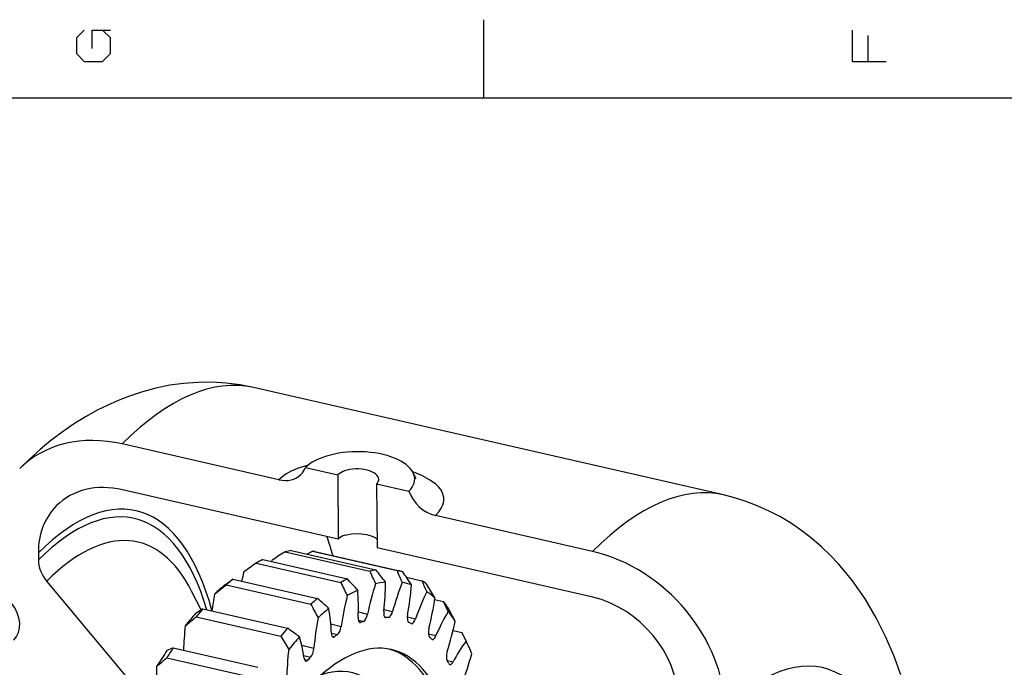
# Model space of a CAD drawing. Extents: x 0 to 594, y 0 to 420.
# Tile 8 of 14: x 104 to 198, y 356 to 418. Entities that reach past the tile are written whole.
import ezdxf

# ---------------------------------------------------------------- set-up
doc = ezdxf.new("R2010")
doc.units = 0
doc.layers.get('0').update_dxf_attribs({"linetype": 'CONTINUOUS'})

msp = doc.modelspace()

# ---------------------------------------------------------------- linework, layer by layer
at = {"color": 7, "ltscale": 0.1875}
msp.add_line((148.6, 410), (148.6, 417.5), dxfattribs=at)
at = {"color": 7}
for p, q in [((584, 410), (10, 410)), ((171.541, 372.028), (126.554, 382.312)), ((134.662, 367.812), (114.028, 372.529)), ((159.015, 362.245), (138.382, 366.962))]:
    msp.add_line(p, q, dxfattribs=at)
at = {"color": 7, "ltscale": 0.384675}
for p, q in [((129.002, 373.484), (114.002, 376.913)), ((158.988, 366.629), (143.988, 370.058))]:
    msp.add_line(p, q, dxfattribs=at)
at = {"color": 7, "ltscale": 0.079212}
for p, q in [((131.536, 374.655), (134.624, 373.949)), ((138.344, 373.099), (141.433, 372.393))]:
    msp.add_line(p, q, dxfattribs=at)
at = {"color": 7, "ltscale": 0.153423}
for p, q in [((134.624, 373.949), (134.662, 367.812)), ((138.344, 373.099), (138.382, 366.962))]:
    msp.add_line(p, q, dxfattribs=at)
at = {"color": 7, "ltscale": 0.0166}
msp.add_line((105.979, 366.49), (105.983, 365.826), dxfattribs=at)
at = {"color": 7, "ltscale": 0.207663}
for p, q in [((129.59, 366.604), (137.688, 364.753)), ((130.183, 366.705), (138.281, 364.854)), ((132.195, 366.656), (140.293, 364.805)), ((132.432, 366.607), (140.53, 364.756)), ((126.822, 365.517), (134.919, 363.665)), ((127.445, 365.845), (135.542, 363.994)), ((124.599, 363.97), (132.696, 362.119)), ((123.962, 363.422), (132.059, 361.571)), ((121.719, 361.128), (129.817, 359.277)), ((121.085, 360.375), (129.183, 358.524)), ((118.88, 357.392), (126.978, 355.541)), ((118.265, 356.454), (126.363, 354.603))]:
    msp.add_line(p, q, dxfattribs=at)
at = {"color": 7, "ltscale": 0.014864}
msp.add_line((131.678, 366.363), (132.195, 366.656), dxfattribs=at)
at = {"color": 7, "ltscale": 0.003754}
msp.add_line((128.303, 365.649), (128.348, 365.792), dxfattribs=at)
at = {"color": 7, "ltscale": 0.356987}
msp.add_line((115.946, 352.832), (106.785, 363.786), dxfattribs=at)
at = {"color": 7, "ltscale": 0.02275}
msp.add_line((123.868, 363.428), (124.599, 363.97), dxfattribs=at)
at = {"color": 7, "ltscale": 0.037689}
msp.add_line((141.198, 364.157), (142.668, 363.821), dxfattribs=at)
at = {"color": 7, "ltscale": 0.048859}
msp.add_line((121.569, 361.038), (120.678, 362.777), dxfattribs=at)
at = {"color": 7, "ltscale": 0.035459}
msp.add_line((122.845, 362.548), (123.962, 363.422), dxfattribs=at)
at = {"color": 7, "ltscale": 0.021959}
msp.add_line((143.894, 362.022), (144.751, 361.826), dxfattribs=at)
at = {"color": 7, "ltscale": 0.025895}
msp.add_line((145.19, 360.888), (144.751, 361.826), dxfattribs=at)
at = {"color": 7, "ltscale": 0.022593}
msp.add_line((136.597, 360.841), (137.478, 360.639), dxfattribs=at)
at = {"color": 7, "ltscale": 0.021161}
msp.add_line((139.048, 361.072), (139.873, 360.884), dxfattribs=at)
at = {"color": 7, "ltscale": 0.012578}
msp.add_line((136.596, 360.051), (137.086, 359.939), dxfattribs=at)
at = {"color": 7, "ltscale": 0.003586}
msp.add_line((136.675, 359.875), (136.815, 359.843), dxfattribs=at)
at = {"color": 7, "ltscale": 0.009574}
msp.add_line((139.088, 360.38), (139.461, 360.295), dxfattribs=at)
at = {"color": 7, "ltscale": 0.001202}
msp.add_line((139.159, 360.312), (139.206, 360.301), dxfattribs=at)
at = {"color": 7, "ltscale": 0.020238}
msp.add_line((141.282, 360.368), (142.072, 360.188), dxfattribs=at)
at = {"color": 7, "ltscale": 0.025176}
msp.add_line((133.967, 359.685), (134.948, 359.461), dxfattribs=at)
at = {"color": 7, "ltscale": 0.021334}
msp.add_line((145.656, 359.062), (146.487, 358.872), dxfattribs=at)
at = {"color": 7, "ltscale": 0.014619}
msp.add_line((134.017, 358.798), (134.587, 358.668), dxfattribs=at)
at = {"color": 7, "ltscale": 0.005818}
msp.add_line((134.079, 358.524), (134.306, 358.472), dxfattribs=at)
at = {"color": 7, "ltscale": 0.018423}
msp.add_line((143.299, 358.734), (144.017, 358.57), dxfattribs=at)
at = {"color": 7, "ltscale": 0.022646}
msp.add_line((146.91, 358.07), (146.487, 358.872), dxfattribs=at)
at = {"color": 7, "ltscale": 0.029771}
msp.add_line((131.189, 357.645), (132.35, 357.379), dxfattribs=at)
at = {"color": 7, "ltscale": 0.016721}
msp.add_line((131.377, 356.662), (132.029, 356.513), dxfattribs=at)
at = {"color": 7, "ltscale": 0.007895}
msp.add_line((131.437, 356.293), (131.745, 356.223), dxfattribs=at)
at = {"color": 7, "ltscale": 0.014859}
msp.add_line((145.08, 356.204), (145.659, 356.072), dxfattribs=at)
at = {"color": 7}
for points in [[(110.375, 416.5), (109.625, 415.75), (109.625, 414.25), (110.375, 413.5), (112.125, 413.5), (112.875, 414.25), (112.875, 415.75), (112.125, 416.5)], [(111.125, 414.75), (111.125, 416.5), (112.875, 416.5)], [(183.825, 416.5), (183.825, 413.5), (187.075, 413.5)], [(185.325, 416), (185.325, 413.5)], [(126.554, 382.312), (125.294, 382.558), (123.943, 382.73), (122.586, 382.811), (121.23, 382.802), (119.882, 382.704), (118.548, 382.52), (117.235, 382.255), (115.947, 381.912), (114.69, 381.497), (113.785, 381.147), (112.899, 380.764), (111.678, 380.165), (110.496, 379.507), (109.354, 378.795), (108.251, 378.033), (107.185, 377.225), (106.156, 376.374), (105.16, 375.484), (104.195, 374.556)], [(131.798, 374.889), (130.781, 374.571), (130.182, 374.307), (129.652, 374.004), (129.198, 373.666), (129.002, 373.484)], [(143.988, 370.058), (144.296, 370.403), (144.531, 370.751), (144.689, 371.1), (144.769, 371.446), (144.77, 371.787), (144.693, 372.122), (144.537, 372.447), (144.304, 372.761), (143.996, 373.063), (143.404, 373.489), (142.665, 373.88), (141.798, 374.233)], [(188.483, 354.824), (187.81, 356.671), (187.04, 358.474), (186.139, 360.274), (185.073, 362.086), (184.487, 362.965), (183.864, 363.823), (183.203, 364.658), (182.503, 365.468), (181.764, 366.249), (180.907, 367.072), (179.992, 367.862), (179.03, 368.603), (178.023, 369.292), (176.974, 369.923), (175.886, 370.494), (174.763, 371), (173.606, 371.438), (172.581, 371.761), (171.541, 372.028)], [(135.322, 368.183), (135.953, 368.32), (136.66, 368.348), (137.359, 368.263), (137.821, 368.131), (138.193, 367.952), (138.377, 367.811)], [(131.41, 356.418), (131.222, 357.506), (130.955, 358.458)]]:
    msp.add_lwpolyline(points, dxfattribs=at)
for centre, radius, start, end in [((129.746, 375.342), 1.917, 315.0765, 339.00078), ((142.908, 374.257), 1.033, 196.64586, 219.02054), ((197.508, 261.317), 125.293, 122.82508, 123.50355), ((272.015, 163.72), 248.602, 125.73513, 126.07178), ((157.205, 356.752), 32.542, 165.93572, 167.52794), ((184.59, 385.394), 51.243, 203.75334, 205.2562), ((90.898, 326.508), 60.955, 37.59144, 38.98256), ((194.877, 388.173), 59.375, 203.17633, 204.39085), ((72.126, 316.868), 83.709, 33.80926, 34.82847), ((176.594, 383.136), 45.998, 205.04249, 206.79858), ((101.806, 331.62), 46.757, 42.03177, 43.82021), ((114.669, 363.775), 24.529, 353.27876, 359.8071), ((166.896, 353.374), 28.048, 158.49957, 164.46938), ((213.843, 394.723), 77.594, 203.469, 204.32177), ((116.717, 361.306), 19.886, 357.16239, 4.67205), ((166.918, 354.369), 30.101, 162.28101, 167.97607), ((113.624, 365.593), 28.138, 349.66747, 355.62446), ((165.118, 352.186), 24.396, 154.3003, 160.85228), ((34.435, 297.305), 127.269, 30.65434, 31.32208), ((152.64, 357.001), 30.307, 169.45382, 172.55321), ((108.496, 333.919), 37.16, 47.15643, 49.36446), ((164.835, 355.007), 30.217, 165.84269, 171.5233), ((114.089, 366.464), 30.135, 346.16179, 351.85258), ((135.807, 337.534), 27.48, 120.842, 122.46057), ((169.275, 380.503), 41.755, 206.9632, 208.96029), ((119.109, 358.415), 14.913, 1.52982, 10.63011), ((162.175, 350.846), 19.732, 149.40846, 156.95709), ((-80.427, 239.118), 256.533, 28.1048, 28.43081), ((-8.198, 515.801), 202.166, 309.36939, 309.75364), ((160.626, 355.039), 28.373, 169.34339, 175.26816), ((116.297, 366.091), 30.188, 342.61084, 348.29506), ((145.545, 356.384), 25.696, 173.0095, 178.25223), ((112.591, 334.116), 30.492, 52.96875, 55.60412), ((162.17, 377.176), 37.896, 209.48461, 211.72429), ((158.76, 349.272), 14.76, 143.40743, 152.5704), ((122.585, 347.962), 10.133, 111.44729, 115.12181), ((154.632, 354.19), 24.884, 172.9392, 179.4062), ((59.596, 424.404), 89.773, 309.99521, 310.80795), ((120.145, 364.245), 28.29, 338.85575, 344.7919), ((137.566, 354.492), 20.302, 176.78846, 184.19664)]:
    msp.add_arc(centre, radius, start, end, dxfattribs=at)
for centre, major_axis, ratio, start_param, end_param in [((114.298, 328.695), (12.257, 53.617), 0.384925, 0.000006, 0.548246), ((114.078, 364.637), (9.882, -9.919), 0.787645, 2.245818, 3.141644), ((136.484, 373.524), (5.5, 0.034), 0.481032, 0.152714, 2.687041), ((128.985, 376.114), (2.118, -2.125), 0.787679, 5.387233, 6.283193), ((136.484, 373.524), (2.067, 0.013), 0.481032, 2.187041, 2.687041), ((136.484, 373.524), (2.067, 0.013), 0.481032, 6.283185, 8.470225), ((106.2, 330.546), (9.137, 39.969), 0.384925, 5.660759, 6.831431), ((114.077, 364.64), (6.353, -6.373), 0.787694, 2.245488, 3.141439), ((136.484, 373.524), (2.067, 0.013), 0.481032, 5.828633, 6.283185), ((136.484, 373.524), (5.5, 0.034), 0.481032, 5.828633, 6.4359), ((106.2, 330.546), (8.968, 39.231), 0.384925, 5.685718, 6.831431), ((143.972, 372.688), (2.118, -2.125), 0.787681, 4.156297, 5.387256), ((159.285, 318.411), (12.257, 53.617), 0.384925, 0.000006, 0.548246), ((114.081, 364.637), (6.358, -6.376), 0.787535, 3.141302, 3.816052), ((106.991, 330.365), (8.495, 37.163), 0.384925, 5.852973, 6.831431), ((114.298, 328.695), (11.143, 48.743), 0.384925, 5.6738, 5.73494), ((136.7, 367.258), (2.246, -0.139), 0.482989, 2.260812, 2.736902), ((123.295, 326.638), (-9.137, -39.969), 0.384925, 3.282366, 3.318016), ((123.295, 326.638), (-9.137, -39.969), 0.384925, 3.141593, 3.156909), ((159.064, 354.355), (9.882, -9.917), 0.787682, 0.674868, 2.24566), ((108.683, 365.209), (2.118, -2.125), 0.787715, 3.816415, 4.60177), ((123.295, 326.638), (-9.137, -39.969), 0.384925, 3.443474, 3.479123), ((131.393, 324.787), (-9.137, -39.969), 0.384925, 3.282366, 3.318016), ((131.393, 324.787), (-9.137, -39.969), 0.384925, 3.141593, 3.156909), ((131.393, 324.787), (-9.137, -39.969), 0.384925, 3.121259, 3.141593), ((123.295, 326.638), (-9.137, -39.969), 0.384925, 3.604581, 3.64023), ((131.393, 324.787), (-9.137, -39.969), 0.384925, 3.443474, 3.479123), ((132.292, 324.581), (-8.914, -38.994), 0.384925, 3.270843, 3.329539), ((132.292, 324.581), (-8.914, -38.994), 0.384925, 3.109736, 3.168431), ((131.393, 324.787), (-9.137, -39.969), 0.384925, 2.960152, 2.995801), ((122.395, 326.844), (-8.914, -38.994), 0.384925, 3.593058, 3.651753), ((132.292, 324.581), (-8.914, -38.994), 0.384925, 3.431951, 3.490646), ((132.292, 324.581), (-8.914, -38.994), 0.384925, 2.948629, 3.007324), ((131.393, 324.787), (-9.137, -39.969), 0.384925, 3.604581, 3.64023), ((131.393, 324.787), (-9.137, -39.969), 0.384925, 2.799044, 2.834694), ((159.064, 354.355), (6.353, -6.375), 0.787686, 0.674871, 2.245655), ((101.502, 360.258), (2.118, -2.125), 0.787679, 6.283034, 7.74341), ((123.295, 326.638), (-9.137, -39.969), 0.384925, 3.765688, 3.801338), ((132.292, 324.581), (-8.914, -38.994), 0.384925, 3.593058, 3.651753), ((139.35, 361.045), (-0.169, -0.741), 0.384925, 4.990218, 6.283186), ((139.61, 361.038), (-0.169, -0.741), 0.384925, 0.06913, 1.449057), ((132.292, 324.581), (-8.914, -38.994), 0.384925, 2.787521, 2.846217), ((122.395, 326.844), (-8.914, -38.994), 0.384925, 3.754165, 3.81286), ((136.909, 360.577), (-0.169, -0.741), 0.384925, 5.151325, 6.283185), ((136.909, 360.577), (-0.169, -0.741), 0.384925, 6.283185, 6.531251), ((132.292, 324.581), (-8.134, -35.582), 0.384925, 3.37183, 3.389659), ((137.186, 360.675), (-0.169, -0.741), 0.384925, 0.230238, 1.610164), ((139.35, 361.045), (-0.169, -0.741), 0.384925, 0.000001, 0.086959), ((132.292, 324.581), (-8.134, -35.582), 0.384925, 3.210723, 3.228551), ((141.609, 360.568), (-0.169, -0.741), 0.384925, 4.82911, 6.209037), ((141.845, 360.457), (-0.169, -0.741), 0.384925, 6.283185, 7.571135), ((131.393, 324.787), (-9.137, -39.969), 0.384925, 3.765688, 3.801338), ((134.635, 359.377), (-0.169, -0.741), 0.384925, 0.391345, 1.771272), ((132.292, 324.581), (-8.134, -35.582), 0.384925, 3.049616, 3.067444), ((141.845, 360.457), (-0.169, -0.741), 0.384925, 6.191208, 6.283185), ((143.626, 359.159), (-0.169, -0.741), 0.384925, 4.668003, 6.047929), ((171.881, 315.531), (9.137, 39.969), 0.384925, 5.492025, 6.831431), ((132.292, 324.581), (-7.465, -32.658), 0.384925, 3.141605, 4.189736), ((132.292, 324.581), (-8.914, -38.994), 0.384925, 3.754165, 3.81286), ((134.348, 359.177), (-0.169, -0.741), 0.384925, 5.312432, 6.283186), ((134.348, 359.177), (-0.169, -0.741), 0.384925, 0, 0.409173), ((132.292, 324.581), (-8.134, -35.582), 0.384925, 3.532938, 3.550766), ((132.292, 324.581), (-8.134, -35.582), 0.384925, 2.888509, 2.906337), ((143.832, 358.947), (-0.169, -0.741), 0.384925, 6.030101, 6.283186), ((143.832, 358.947), (-0.169, -0.741), 0.384925, 0.000001, 1.126842), ((132.292, 324.581), (-8.914, -38.994), 0.384925, 2.626414, 2.685109), ((122.395, 326.844), (-8.914, -38.994), 0.384925, 3.915273, 3.973968), ((123.295, 326.638), (-9.137, -39.969), 0.384925, 3.926795, 3.962445), ((132.023, 357.178), (-0.169, -0.741), 0.384925, 0.552452, 1.932379), ((131.843, 324.684), (-7.465, -32.658), 0.384925, 2.098876, 3.123718), ((132.292, 324.581), (-7.465, -32.658), 0.384925, 2.098876, 3.141605), ((145.35, 356.854), (-0.169, -0.741), 0.384925, 4.506896, 5.886822), ((131.734, 356.882), (-0.169, -0.741), 0.384925, 5.473539, 6.283184), ((131.734, 356.882), (-0.169, -0.741), 0.384925, 6.283184, 6.853466), ((132.292, 324.581), (-8.134, -35.582), 0.384925, 3.694045, 3.711874), ((129.143, 325.301), (-6.797, -29.733), 0.384925, 2.066225, 3.381122), ((132.292, 324.581), (-8.134, -35.582), 0.384925, 2.727401, 2.745229), ((145.521, 356.547), (-0.169, -0.741), 0.384925, 6.283185, 7.24892), ((145.521, 356.547), (-0.169, -0.741), 0.384925, 5.868994, 6.283185)]:
    msp.add_ellipse(centre, major_axis=major_axis, ratio=ratio, start_param=start_param, end_param=end_param, dxfattribs=at)

doc.saveas('drawing.dxf')
